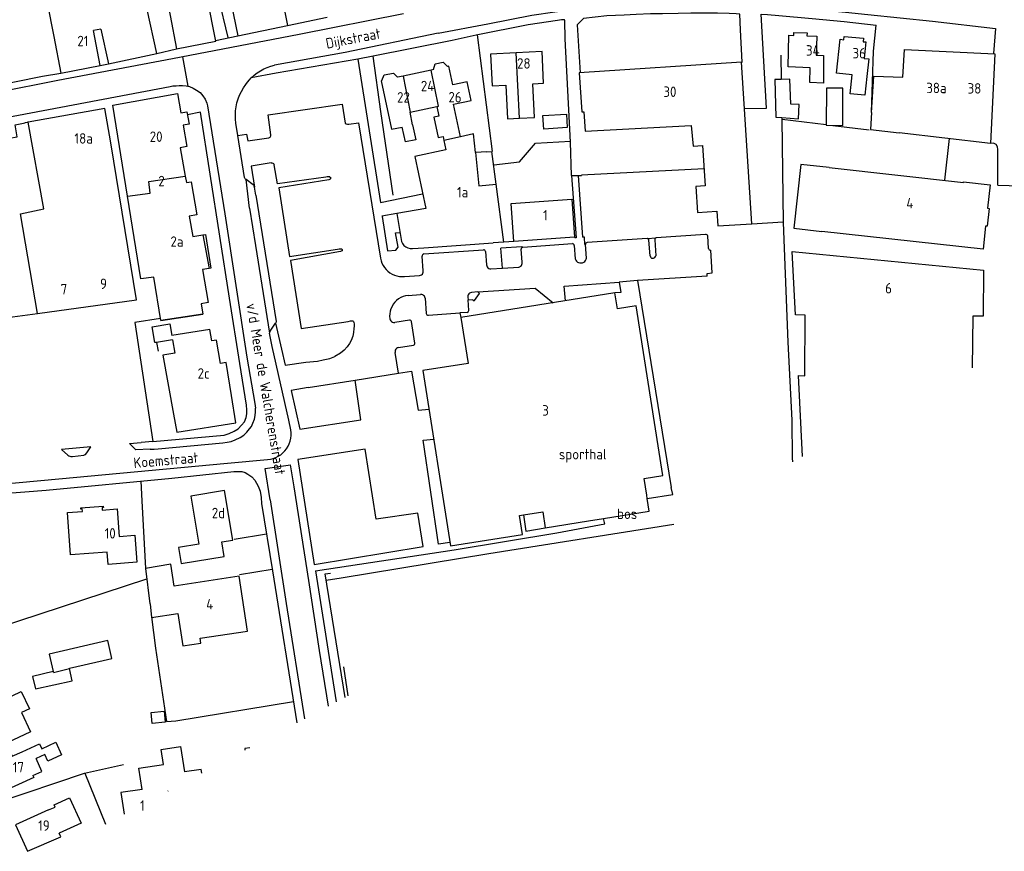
# Model space of a CAD drawing. Header units: metres. Extents: x 233874 to 239264, y 443832 to 448222.
# Tile 103 of 195: x 236256 to 236492, y 444791 to 444991. Entities that reach past the tile are written whole.
import ezdxf

# ---------------------------------------------------------------- set-up
doc = ezdxf.new("R2010")
doc.units = ezdxf.units.M
doc.header["$MEASUREMENT"] = 0
for name, color, linetype in [('DAKRAND', 4, 'Continuous'), ('DAKRAND-BYG', 4, 'Continuous'), ('FUNKTIEAAND', 253, 'Continuous'), ('HEG', 253, 'Continuous'), ('HEK', 253, 'Continuous'), ('HOOFDGEBOUW', 4, 'Continuous'), ('HUISNUMMER', 253, 'Continuous'), ('KANTVERH', 253, 'Continuous'), ('MUUR', 253, 'Continuous'), ('OVLIJNOBJ', 253, 'Continuous'), ('RASTER', 253, 'Continuous'), ('STRAATNAAM', 253, 'Continuous'), ('TUSSENMUUR', 253, 'Continuous')]:
    doc.layers.add(name, color=color, linetype=linetype)
doc.styles.get("Standard").update_dxf_attribs({"font": 'iso.shx'})

msp = doc.modelspace()

# ---------------------------------------------------------------- linework, layer by layer
at = {"layer": 'DAKRAND'}
for p, q in [((236275.14, 444988.28), (236273.37, 444987.94)), ((236367.63, 444958.84), (236368.89, 444958.93)), ((236292.29, 444913.74), (236288.49, 444913.14)), ((236406.13, 444875.66), (236405.99, 444876.48)), ((236381.06, 444872.52), (236381.68, 444868.62)), ((236256.1, 444824.34), (236258.29, 444819.75))]:
    msp.add_line(p, q, dxfattribs=at)
for points in [[(236280.8, 445001.95), (236280.54, 445003.3), (236276.57, 445002.54), (236276.39, 445003.45), (236272.48, 445002.7), (236272.29, 445003.64), (236268.34, 445002.88), (236268.14, 445003.93), (236264.38, 445003.21), (236265.91, 444995.26), (236262.27, 444994.56), (236263.82, 444986.47)], [(236453.27, 444985.73), (236453.33, 444986.53), (236457.94, 444986.13), (236457.9, 444985.25)], [(236354.86, 444978.55), (236355.3, 444979.9), (236357.18, 444980.31), (236358.2, 444979.26)], [(236342.5, 444975.93), (236343.05, 444977.31), (236345.28, 444977.67), (236346.28, 444976.73)], [(236459.85, 444968.3), (236460.41, 444977), (236467.38, 444976.74)], [(236459.85, 444968.3), (236459.68, 444964.21), (236466.51, 444963.39)], [(236349.86, 444965.31), (236350.62, 444961.73), (236348.13, 444961.2), (236347.37, 444964.78)], [(236449.7, 444955.06), (236442.98, 444955.81), (236441.29, 444940.51), (236448.02, 444939.76)], [(236288.49, 444913.14), (236288.03, 444913.07), (236287.42, 444916.89), (236291.65, 444917.56), (236292.1, 444914.77)], [(236395.61, 444870.87), (236406.6, 444872.65), (236406.13, 444875.66)], [(236381.68, 444868.62), (236392.06, 444870.3), (236395.61, 444870.87)], [(236292.67, 444854.7), (236291.89, 444859.91), (236285.86, 444858.93), (236286.88, 444850.39)], [(236285.04, 444805.93), (236284.26, 444811.01), (236290.11, 444811.91), (236289.55, 444815.51), (236294.25, 444816.23), (236295.19, 444810.12)], [(236310.8, 444815.89), (236309.61, 444815.7), (236309.67, 444815.29)], [(236258.84, 444809.27), (236260.98, 444810.24), (236259.59, 444813.3)], [(236262.57, 444800.98), (236264.14, 444801.69), (236263.9, 444802.22), (236267.63, 444803.91), (236270.39, 444797.82), (236265.1, 444795.43)]]:
    msp.add_lwpolyline(points, dxfattribs=at)
at = {"layer": 'DAKRAND-BYG'}
for p, q in [((236438.38, 444967.04), (236442.41, 444966.74)), ((236290.27, 444824.7), (236290.57, 444822.06))]:
    msp.add_line(p, q, dxfattribs=at)
for points in [[(236438.26, 444976.21), (236436.71, 444976.15), (236436.95, 444967.15), (236438.38, 444967.04)], [(236442.41, 444966.74), (236442.55, 444970.18), (236440.58, 444970.26), (236440.34, 444976.3), (236438.26, 444976.21)], [(236452.99, 444965.18), (236453.02, 444974.07), (236449.08, 444974.08), (236449.04, 444965.19), (236452.99, 444965.18)], [(236381.11, 444967.52), (236386.73, 444967.87), (236386.94, 444964.64), (236381.32, 444964.29), (236381.11, 444967.52)], [(236277.78, 444837.31), (236276.8, 444841.65), (236262.72, 444838.35), (236263.7, 444834.16)], [(236267.59, 444834.89), (236267.57, 444834.99), (236275.7, 444836.81)], [(236275.7, 444836.81), (236277.78, 444837.28), (236277.78, 444837.31)], [(236263.7, 444834.16), (236258.76, 444833), (236259.46, 444830)], [(236259.46, 444830), (236268.24, 444831.97), (236267.59, 444834.89)], [(236290.57, 444822.06), (236287.46, 444821.7), (236287.16, 444824.34), (236290.27, 444824.7)]]:
    msp.add_lwpolyline(points, dxfattribs=at)
at = {"layer": 'HEG'}
for p, q in [((236459.85, 444968.3), (236460.39, 444983.01)), ((236345.19, 444948.43), (236342.23, 444968.48)), ((236450.63, 444965.18), (236459.32, 444964.11)), ((236284.74, 444879.88), (236284.94, 444875.12)), ((236245.61, 444843.15), (236286.17, 444856.45)), ((236293.06, 444822.4), (236321.27, 444827.04)), ((236248.16, 444802.09), (236271.22, 444809.81)), ((236271.31, 444809.83), (236276.23, 444797.57))]:
    msp.add_line(p, q, dxfattribs=at)
msp.add_lwpolyline([(236438.38, 444966.69), (236438.46, 444966.69), (236449.04, 444965.38)], dxfattribs=at)
at = {"layer": 'HEK'}
msp.add_line((236342.23, 444968.48), (236340.37, 444981.79), dxfattribs=at)
at = {"layer": 'HOOFDGEBOUW'}
for p, q in [((236302.65, 444985.35), (236300.36, 444997.39)), ((236319.9, 444989.13), (236329.38, 444991.11)), ((236459.23, 444981.13), (236458.79, 444976.93)), ((236354.32, 444978.43), (236347.62, 444977.02)), ((236354.86, 444978.55), (236354.32, 444978.43)), ((236347.62, 444977.02), (236346.28, 444976.73)), ((236378.71, 444975.16), (236381.28, 444975.29)), ((236359.67, 444970.24), (236363.87, 444971.13)), ((236281.52, 444948.22), (236277.99, 444970.06)), ((236349.29, 444968.32), (236355.65, 444969.67)), ((236361.33, 444962.44), (236359.67, 444970.24)), ((236349.86, 444965.31), (236349.29, 444968.32)), ((236257.71, 444965.98), (236257.57, 444965.96)), ((236367.63, 444958.84), (236364.91, 444958.65)), ((236369.92, 444951.11), (236368.89, 444958.93)), ((236371.76, 444937.17), (236369.92, 444951.11)), ((236352.57, 444935.82), (236369.17, 444936.99)), ((236371.76, 444937.17), (236369.17, 444936.99)), ((236259.96, 444920.08), (236283.65, 444923.32)), ((236246.22, 444918.19), (236259.91, 444920.07)), ((236259.91, 444920.07), (236259.96, 444920.08)), ((236376.45, 444871.78), (236381.06, 444872.52)), ((236304.1, 444865.26), (236306.76, 444865.71)), ((236258.29, 444819.75), (236251.33, 444816.43)), ((236258.84, 444809.27), (236259.06, 444808.77)), ((236291.29, 444805.55), (236291.19, 444805.53)), ((236291.19, 444805.53), (236291.19, 444805.5)), ((236262.57, 444800.98), (236254.65, 444797.39)), ((236254.65, 444797.39), (236257.51, 444791.07)), ((236257.51, 444791.07), (236265.51, 444794.51)), ((236265.51, 444794.51), (236265.1, 444795.43))]:
    msp.add_line(p, q, dxfattribs=at)
for points in [[(236290.21, 444999.57), (236293.24, 444983.57), (236302.65, 444985.35)], [(236310.74, 444997.29), (236310.64, 444997.77), (236305.89, 444996.77), (236308, 444986.65), (236319.9, 444989.13)], [(236275.14, 444988.28), (236276.92, 444979.92), (236288.51, 444982.4), (236286.24, 444993)], [(236263.82, 444986.47), (236265.51, 444977.69), (236274.99, 444979.51), (236273.37, 444987.94)], [(236448.38, 444975.32), (236445.14, 444975.44), (236445.22, 444979.02), (236439.87, 444979.22), (236440.06, 444986.81), (236441.27, 444986.76), (236441.29, 444987.48), (236444.43, 444987.36), (236444.41, 444986.68), (236446.78, 444986.59), (236446.66, 444982.01), (236448.34, 444981.94), (236448.38, 444975.32)], [(236455.25, 444977.31), (236451.53, 444977.7), (236452.38, 444985.83), (236453.27, 444985.73)], [(236457.9, 444985.25), (236458.56, 444985.18), (236458.14, 444981.24), (236459.23, 444981.13)], [(236381.28, 444975.29), (236380.89, 444982.92), (236374.72, 444982.61)], [(236467.38, 444976.74), (236467.81, 444983.37), (236489.44, 444982.36)], [(236374.72, 444982.61), (236368.54, 444982.29), (236368.93, 444974.66), (236372.19, 444974.82)], [(236489.44, 444982.36), (236488.45, 444960.87), (236466.51, 444963.39)], [(236363.87, 444971.13), (236362.93, 444975.59), (236359.54, 444974.87), (236358.59, 444979.34), (236358.2, 444979.26)], [(236431.21, 444941.58), (236428.7, 444980.32), (236389.83, 444977.8), (236390.43, 444968.43), (236390.95, 444968.46), (236391.25, 444963.79), (236416.67, 444965.17), (236417.16, 444960.2), (236419.36, 444960.34), (236419.99, 444950.66), (236417.79, 444950.52), (236418.19, 444944.29), (236422.82, 444944.59), (236423.05, 444941.05), (236431.21, 444941.58)], [(236342.5, 444975.93), (236342.33, 444975.89), (236344.8, 444964.23), (236347.37, 444964.78)], [(236458.79, 444976.93), (236458.32, 444972.4), (236454.77, 444972.77), (236455.25, 444977.31)], [(236372.19, 444974.82), (236372.6, 444966.77), (236375.51, 444966.92)], [(236375.51, 444966.92), (236379.12, 444967.1), (236378.71, 444975.16)], [(236277.99, 444970.06), (236293.5, 444972.79), (236294.32, 444968.15), (236295.76, 444968.4), (236296.27, 444965.48), (236294.83, 444965.23), (236295.73, 444960.1), (236294.15, 444959.82), (236295.35, 444952.98)], [(236283.65, 444923.32), (236277.53, 444960.97), (236276.05, 444969.26), (236257.71, 444965.98)], [(236355.65, 444969.67), (236356.14, 444967.38), (236354.95, 444967.13), (236355.99, 444962.27), (236357.17, 444962.52), (236357.38, 444961.52)], [(236241.12, 444962.91), (236245.25, 444963.65), (236245.23, 444963.76), (236245.87, 444963.87), (236245.89, 444963.76), (236247.04, 444963.97), (236247.34, 444962.3), (236252.98, 444963.3), (236253.2, 444962.08), (236255.07, 444962.41), (236254.55, 444965.32), (236256.99, 444965.75), (236256.97, 444965.85), (236257.57, 444965.96)], [(236357.38, 444961.52), (236357.85, 444959.33), (236350.36, 444957.73), (236353.03, 444945.23), (236346.08, 444944.04), (236347.18, 444937.33), (236347.44, 444936.81), (236347.79, 444936.39), (236348.22, 444936.02), (236348.73, 444935.78), (236349.26, 444935.65), (236349.84, 444935.63), (236352.57, 444935.82)], [(236364.91, 444958.65), (236364.45, 444963.16), (236361.33, 444962.44)], [(236449.7, 444955.06), (236481.92, 444951.51), (236481.93, 444951.61), (236488.36, 444950.9), (236487.74, 444945.29), (236488.07, 444945.25), (236487.6, 444940.97), (236487.26, 444941.01), (236486.65, 444935.5), (236448.02, 444939.76)], [(236295.35, 444952.98), (236295.62, 444951.46), (236296.77, 444951.66), (236298.17, 444943.72), (236296.29, 444943.38), (236297.14, 444938.56), (236299.53, 444938.92)], [(236289.5, 444918.37), (236287.81, 444928.81), (236284.74, 444928.34), (236281.52, 444948.22)], [(236373.49, 444946.43), (236388.02, 444947.49), (236388.68, 444938.35), (236374.15, 444937.29), (236373.49, 444946.43)], [(236299.53, 444938.92), (236300.21, 444939.03), (236301.52, 444930.95), (236301.09, 444930.89)], [(236443.38, 444885.74), (236442.4, 444905.15), (236443.91, 444905.14), (236444.01, 444919.69), (236441.65, 444919.71), (236440.86, 444934.94), (236486.73, 444930.47), (236486.65, 444919.38), (236484.15, 444919.4), (236484.06, 444907.02)], [(236301.09, 444930.89), (236299.52, 444930.65), (236300.81, 444922.67), (236299.13, 444922.41), (236299.54, 444919.89)], [(236405.99, 444876.48), (236405.37, 444880.48), (236409.87, 444881.19), (236403.49, 444921.91), (236398.98, 444921.2), (236398.39, 444924.99), (236361.42, 444919.11), (236363.15, 444908.1), (236352.35, 444906.38), (236358.94, 444864.34), (236376.19, 444867.08), (236375.48, 444871.63), (236376.45, 444871.78)], [(236299.54, 444919.89), (236299.54, 444919.89), (236289.5, 444918.35), (236289.5, 444918.37)], [(236306.45, 444900.42), (236305.19, 444908.32), (236303.81, 444908.1), (236302.81, 444913.65), (236301.76, 444913.48), (236301.27, 444916.23), (236292.1, 444914.77)], [(236292.29, 444913.74), (236292.86, 444910.54), (236290.01, 444910.09), (236292.57, 444895.89)], [(236292.57, 444895.89), (236293.35, 444891.59), (236307.5, 444893.85), (236306.45, 444900.42)], [(236306.76, 444865.71), (236304.77, 444877.57), (236296.68, 444876.22), (236298.6, 444864.73)], [(236270.31, 444873.46), (236275.7, 444873.86), (236275.72, 444873.56), (236275.4, 444873.53), (236275.45, 444872.92), (236279.04, 444873.18), (236279.53, 444866.6), (236283.27, 444866.88), (236283.76, 444860.38), (236276.87, 444859.86), (236276.66, 444862.8), (236267.87, 444862.15), (236267.11, 444872.3), (236270.7, 444872.57), (236270.66, 444873.18), (236270.34, 444873.16), (236270.31, 444873.46)], [(236298.6, 444864.73), (236293.7, 444863.91), (236294.34, 444860.06), (236304.68, 444861.79), (236304.1, 444865.26)], [(236286.88, 444850.39), (236286.98, 444850.4), (236287.29, 444847.15), (236293.6, 444848.1), (236294.76, 444840.37), (236299.11, 444841.02), (236298.94, 444842.18), (236310.27, 444843.89), (236308.28, 444857.05), (236292.67, 444854.7)], [(236251.52, 444827.26), (236256.02, 444829.4), (236258, 444825.25), (236256.1, 444824.34)], [(236256.25, 444814.95), (236260.43, 444816.85), (236260.96, 444815.68), (236264.35, 444817.22), (236265.7, 444814.23), (236262.39, 444812.73), (236261.7, 444814.26), (236259.59, 444813.3)], [(236259.06, 444808.77), (236251.7, 444805.43), (236248.9, 444811.6), (236250.82, 444812.47), (236250.63, 444812.89), (236253.71, 444814.28), (236253.89, 444813.88), (236256.25, 444814.95)], [(236299.29, 444809.79), (236299.13, 444810.73), (236295.19, 444810.12)], [(236285.04, 444805.93), (236279.93, 444805.16), (236280.71, 444799.95)]]:
    msp.add_lwpolyline(points, dxfattribs=at)
at = {"layer": 'KANTVERH'}
for p, q in [((236347.65, 444991.95), (236322.64, 444987.01)), ((236322.64, 444987.01), (236292.33, 444981.15)), ((236302.6, 444985.54), (236308, 444986.65)), ((236288.51, 444982.4), (236293.24, 444983.57)), ((236292.33, 444981.15), (236264.77, 444975.97)), ((236294.73, 444981.61), (236296.01, 444974.58)), ((236336.74, 444981.07), (236317.15, 444977.74)), ((236274.99, 444979.51), (236276.92, 444979.92)), ((236264.77, 444975.97), (236218.58, 444966.82)), ((236317.15, 444977.74), (236311.19, 444976.56)), ((236307.97, 444962.77), (236307.51, 444965.67)), ((236336.92, 444965.82), (236342.15, 444933.3)), ((236309.57, 444952.66), (236307.97, 444962.77)), ((236478.52, 444962.01), (236477.42, 444952.01)), ((236309.96, 444952.16), (236309.81, 444952.27)), ((236311.67, 444950.93), (236309.96, 444952.16)), ((236310.79, 444945.29), (236309.96, 444952.16)), ((236387.98, 444953.13), (236389.08, 444938.22)), ((236387.98, 444953.13), (236390.39, 444953.13)), ((236389.55, 444953.13), (236390.63, 444938.34)), ((236311.94, 444950.32), (236311.91, 444950.55)), ((236312.26, 444948.48), (236311.94, 444950.32)), ((236490.18, 444950.84), (236495.64, 444950.65)), ((236312.26, 444948.48), (236317.13, 444918.15)), ((236342.13, 444946.72), (236352.27, 444948.77)), ((236346.08, 444944.04), (236342.52, 444943.43)), ((236391.04, 444938.37), (236390.63, 444938.34)), ((236406.11, 444938.07), (236408.3, 444938.23)), ((236420.79, 444935.65), (236420.61, 444938.67)), ((236371.39, 444930.94), (236371.04, 444935.75)), ((236374.15, 444937.29), (236371.77, 444937.14)), ((236376.32, 444935.96), (236388.18, 444936.82)), ((236388.6, 444936.36), (236388.83, 444933.15)), ((236391.56, 444933.37), (236391.33, 444936.59)), ((236352.4, 444930.26), (236352.13, 444933.8)), ((236352.52, 444934.34), (236366.89, 444935.33)), ((236367.34, 444934.92), (236367.62, 444931.72)), ((236376.14, 444932.34), (236375.91, 444935.47)), ((236347.91, 444928.93), (236351.49, 444929.18)), ((236403.78, 444928), (236399.36, 444927.59)), ((236348.77, 444924.41), (236351.79, 444924.65)), ((236352.88, 444923.74), (236353.14, 444920.08)), ((236363.1, 444923.99), (236363.15, 444923.33)), ((236245.92, 444918.15), (236259.91, 444920.07)), ((236362.93, 444920.3), (236361.21, 444920.19)), ((236315.68, 444915.79), (236317.03, 444917.72)), ((236349.08, 444918.5), (236345.57, 444917.93)), ((236350.38, 444912.97), (236349.61, 444918.12)), ((236346.5, 444911.91), (236350.05, 444912.47)), ((236346.46, 444905.74), (236345.67, 444910.74)), ((236336.09, 444904.08), (236346.46, 444905.74)), ((236346.46, 444905.74), (236349.6, 444906.24)), ((236324.82, 444902.28), (236336.09, 444904.08)), ((236265.04, 444880.43), (236305.51, 444884.2)), ((236305.51, 444884.2), (236315.1, 444885.01)), ((236244.35, 444878.53), (236265.04, 444880.43)), ((236307.12, 444865.91), (236314.83, 444867.21)), ((236308.4, 444857.49), (236316.21, 444858.71)), ((236326.61, 444858.35), (236331.56, 444826.89)), ((236329.71, 444825.91), (236327.56, 444839.25))]:
    msp.add_line(p, q, dxfattribs=at)
for points in [[(236355.99, 444987.28), (236367.92, 444989.53), (236378.46, 444991.58), (236383.93, 444992.41), (236389.1, 444993.04), (236394.37, 444993.47), (236400.48, 444993.9), (236405.45, 444994.18), (236411.02, 444994.36), (236415.89, 444994.35), (236421, 444994.38), (236425.72, 444994.37), (236430.24, 444994.25), (236435.36, 444994.09), (236441.12, 444993.57), (236446.89, 444993.01), (236453.69, 444992.34), (236459.01, 444991.78), (236474.5, 444990.19), (236489.65, 444988.4), (236489.17, 444982.38)], [(236384.63, 444990.35), (236377.54, 444989.27), (236365.07, 444986.82), (236359.36, 444985.55), (236340.37, 444981.79)], [(236387.98, 444953.13), (236387.72, 444961.17), (236386.44, 444985.96), (236386.39, 444990.34), (236386.27, 444990.49), (236386.04, 444990.52), (236385.6, 444990.49), (236384.63, 444990.35)], [(236428.7, 444980.32), (236428.91, 444980.35), (236428.51, 444988.07), (236428.34, 444991.86), (236427.43, 444991.93), (236425.78, 444992.03), (236422.93, 444992.08), (236420, 444992.11), (236416.56, 444992.11), (236413.57, 444992.05), (236409.78, 444991.93), (236406.9, 444991.9), (236403.46, 444991.78), (236400.58, 444991.63), (236396.44, 444991.43), (236390.83, 444990.83), (236389.32, 444989.26), (236390.02, 444977.82)], [(236429.42, 444969.19), (236434.69, 444969.34), (236433.45, 444991.82), (236434.94, 444991.74), (236437.7, 444991.52), (236445.65, 444990.83), (236453.37, 444990.06), (236460.97, 444989.2)], [(236355.99, 444987.28), (236333.7, 444982.69), (236316.79, 444979.63)], [(236340.37, 444981.79), (236336.74, 444981.07), (236342.13, 444946.72)], [(236311.19, 444976.56), (236311.86, 444977.2), (236312.59, 444977.77), (236313.36, 444978.28), (236314.17, 444978.72), (236315.02, 444979.1), (236315.89, 444979.4), (236316.79, 444979.63)], [(236240.09, 444972.77), (236261.11, 444976.95), (236265.51, 444977.69)], [(236309.91, 444975), (236310.3, 444975.55), (236310.73, 444976.07), (236311.19, 444976.56)], [(236185.55, 444954.47), (236291.75, 444974.53), (236292.4, 444974.64), (236293.19, 444974.69), (236293.89, 444974.74), (236294.72, 444974.74), (236295.54, 444974.7), (236296.36, 444974.49), (236297.24, 444974.13), (236298.05, 444973.65), (236298.9, 444973.09), (236299.54, 444972.29), (236300.09, 444971.49), (236300.55, 444970.52), (236300.7, 444969.84), (236304.85, 444943.93), (236310.11, 444909.56), (236312.04, 444898.5), (236312.2, 444897.35)], [(236307.51, 444965.67), (236307.4, 444966.65), (236307.37, 444967.64), (236307.42, 444968.63), (236307.55, 444969.61), (236307.76, 444970.58), (236308.04, 444971.53), (236308.4, 444972.45), (236308.84, 444973.34), (236309.34, 444974.19), (236309.91, 444975)], [(236315.88, 444962.9), (236315.21, 444967.69), (236333, 444970.24), (236333.7, 444965.74)], [(236287.55, 444889.34), (236304.72, 444890.87), (236305.87, 444891.27), (236307.11, 444891.82), (236308.02, 444892.43), (236308.85, 444893.24), (236309.53, 444894.09), (236309.98, 444895.11), (236310.11, 444895.99), (236310.11, 444896.93), (236310.04, 444898.08), (236308.42, 444908.1), (236305.97, 444923.72), (236298.99, 444968.37), (236295.87, 444967.74)], [(236333.7, 444965.74), (236333.93, 444965.53), (236334.25, 444965.47), (236334.58, 444965.5), (236336.92, 444965.82)], [(236307.97, 444962.77), (236310.05, 444963.11), (236310.32, 444961.45), (236315.37, 444962.22)], [(236315.37, 444962.22), (236315.55, 444962.28), (236315.7, 444962.39), (236315.81, 444962.54), (236315.87, 444962.71), (236315.88, 444962.9)], [(236490.18, 444950.84), (236490.2, 444958.12), (236490.18, 444958.67), (236490.18, 444959.38), (236490.07, 444960.04), (236489.75, 444960.61), (236489.17, 444960.9), (236488.45, 444960.87)], [(236315.97, 444956.16), (236311.18, 444955.4), (236311.94, 444950.32)], [(236315.97, 444956.16), (236316.15, 444956.16), (236316.33, 444956.11), (236316.48, 444956), (236316.59, 444955.85), (236316.65, 444955.68)], [(236330.24, 444952.59), (236330.21, 444952.64), (236330.12, 444952.7), (236330.03, 444952.79), (236329.98, 444952.82), (236329.8, 444952.85), (236329.65, 444952.85), (236329.39, 444952.8), (236329.09, 444952.77), (236317.48, 444951.17), (236316.65, 444955.68)], [(236419.73, 444954.72), (236390.39, 444953.27), (236390.39, 444953.13)], [(236309.81, 444952.27), (236309.7, 444952.38), (236309.61, 444952.51), (236309.57, 444952.66)], [(236330.24, 444952.59), (236330.24, 444952.5), (236330.21, 444952.41), (236330.12, 444952.32), (236330, 444952.23), (236329.79, 444952.12), (236317.77, 444950.17), (236320.36, 444933.76), (236331.88, 444935.48), (236332.29, 444935.56), (236332.56, 444935.56), (236332.7, 444935.53), (236332.85, 444935.53), (236332.97, 444935.41), (236333, 444935.29), (236332.97, 444935.15), (236332.94, 444935.06), (236332.76, 444934.97), (236332.58, 444934.91), (236320.61, 444932.76), (236323.11, 444916.47), (236334.44, 444918.13), (236334.94, 444918.27), (236335.29, 444918.3), (236335.52, 444918.27), (236335.73, 444918.18), (236335.81, 444917.94), (236335.84, 444917.62), (236335.84, 444917.06), (236335.8, 444916.47), (236335.73, 444915.51), (236335.55, 444914.6)], [(236311.91, 444950.55), (236311.86, 444950.7), (236311.78, 444950.83), (236311.67, 444950.93)], [(236310.79, 444945.29), (236312.18, 444936.38), (236315.58, 444915.34)], [(236342.53, 444943.36), (236343.84, 444935.06), (236345.82, 444935.22), (236346.38, 444935.96), (236345.74, 444939.38), (236346.82, 444939.52)], [(236389.08, 444938.22), (236388.75, 444938.2), (236388.68, 444938.35)], [(236391.34, 444936.78), (236391.33, 444936.59), (236391.17, 444936.57), (236391.04, 444938.37)], [(236406.8, 444933.86), (236406.54, 444937.66), (236406.51, 444937.77), (236406.46, 444937.85), (236406.39, 444937.94), (236406.3, 444938), (236406.21, 444938.04), (236406.11, 444938.07), (236391.72, 444937.05)], [(236420.09, 444939.04), (236408.3, 444938.23), (236408.18, 444938.2), (236408.08, 444938.15), (236408.01, 444938.08), (236407.95, 444937.96), (236407.92, 444937.87), (236407.91, 444937.75), (236408.15, 444933.91)], [(236420.61, 444938.67), (236420.53, 444938.83), (236420.42, 444938.95), (236420.26, 444939.02), (236420.09, 444939.04)], [(236376.32, 444935.96), (236376.08, 444936.04), (236371.04, 444935.75)], [(236376.32, 444935.96), (236376.15, 444935.91), (236376.02, 444935.8), (236375.93, 444935.65), (236375.91, 444935.47)], [(236388.6, 444936.36), (236388.57, 444936.52), (236388.48, 444936.67), (236388.35, 444936.77), (236388.18, 444936.82)], [(236391.72, 444937.05), (236391.56, 444937.01), (236391.43, 444936.92), (236391.34, 444936.78)], [(236420.79, 444935.65), (236420.86, 444935.46), (236421, 444935.31), (236421.19, 444935.22), (236421.39, 444935.21)], [(236342.15, 444933.3), (236342.3, 444932.71), (236342.52, 444932.14), (236342.79, 444931.6), (236343.13, 444931.09), (236343.52, 444930.62), (236343.96, 444930.2), (236344.44, 444929.83), (236344.96, 444929.52), (236345.52, 444929.27), (236346.1, 444929.09), (236346.7, 444928.97), (236347.3, 444928.91), (236347.91, 444928.93)], [(236352.52, 444934.34), (236352.36, 444934.26), (236352.23, 444934.14), (236352.15, 444933.98), (236352.13, 444933.8)], [(236367.34, 444934.92), (236367.29, 444935.08), (236367.19, 444935.21), (236367.05, 444935.3), (236366.89, 444935.33)], [(236388.83, 444933.15), (236388.96, 444932.86), (236389.15, 444932.61), (236389.39, 444932.41), (236389.67, 444932.27), (236389.97, 444932.2), (236390.29, 444932.19), (236390.59, 444932.25), (236390.88, 444932.37), (236391.13, 444932.56), (236391.33, 444932.8), (236391.48, 444933.07), (236391.56, 444933.37)], [(236406.8, 444933.86), (236406.87, 444933.66), (236407, 444933.48), (236407.18, 444933.36), (236407.39, 444933.3), (236407.61, 444933.31), (236407.81, 444933.38), (236407.98, 444933.52), (236408.09, 444933.7), (236408.15, 444933.91)], [(236420.52, 444929.05), (236420.48, 444929.67), (236421.7, 444929.78), (236421.39, 444935.21)], [(236367.62, 444931.72), (236367.67, 444931.47), (236367.78, 444931.23), (236367.94, 444931.03), (236368.15, 444930.88), (236368.39, 444930.78), (236368.65, 444930.75)], [(236368.65, 444930.75), (236371.45, 444930.94), (236375.3, 444931.2)], [(236375.3, 444931.2), (236375.55, 444931.27), (236375.77, 444931.41), (236375.95, 444931.6), (236376.08, 444931.83), (236376.14, 444932.08), (236376.14, 444932.34)], [(236351.49, 444929.18), (236351.76, 444929.22), (236352, 444929.33), (236352.2, 444929.51), (236352.33, 444929.73), (236352.4, 444929.99), (236352.4, 444930.26)], [(236420.52, 444929.05), (236403.78, 444928), (236411.89, 444878.35)], [(236365.48, 444925.23), (236379.27, 444926.17), (236383.56, 444922.63)], [(236386.52, 444923.1), (236386.18, 444926.64), (236399.36, 444927.59), (236399.77, 444925.12), (236398.39, 444924.99)], [(236348.77, 444924.41), (236348.17, 444924.3), (236347.59, 444924.12), (236347.04, 444923.87), (236346.52, 444923.55), (236346.04, 444923.18), (236345.61, 444922.75), (236345.24, 444922.27), (236344.93, 444921.75), (236344.68, 444921.19), (236344.5, 444920.61), (236344.4, 444920.01), (236344.36, 444919.41), (236344.4, 444918.8)], [(236352.88, 444923.74), (236352.82, 444923.99), (236352.69, 444924.22), (236352.51, 444924.41), (236352.29, 444924.55), (236352.05, 444924.64), (236351.79, 444924.65)], [(236362.93, 444920.3), (236363.21, 444920.47), (236363.35, 444920.77), (236363.15, 444923.33), (236364.34, 444923.39), (236364.37, 444923.2), (236364.69, 444923.21), (236365.89, 444924.85), (236365.48, 444925.23), (236364.01, 444925.11)], [(236364.01, 444925.11), (236363.75, 444925.05), (236363.52, 444924.92), (236363.33, 444924.74), (236363.18, 444924.52), (236363.11, 444924.26), (236363.1, 444923.99)], [(236353.14, 444920.08), (236353.19, 444919.9), (236353.31, 444919.76), (236353.47, 444919.66), (236353.65, 444919.63)], [(236353.65, 444919.63), (236361.21, 444920.19), (236361.42, 444919.11)], [(236289.42, 444918.86), (236283.25, 444917.89), (236287.55, 444889.34), (236284.82, 444889.13)], [(236317.13, 444918.15), (236317.13, 444918), (236317.1, 444917.85), (236317.03, 444917.72)], [(236317.03, 444917.72), (236318.41, 444911.53), (236319.32, 444907.7), (236324.26, 444908.37)], [(236344.4, 444918.8), (236344.47, 444918.54), (236344.61, 444918.3), (236344.8, 444918.12), (236345.04, 444917.98), (236345.3, 444917.92), (236345.57, 444917.93)], [(236349.61, 444918.12), (236349.54, 444918.28), (236349.42, 444918.41), (236349.26, 444918.49), (236349.08, 444918.5)], [(236315.68, 444915.79), (236315.61, 444915.65), (236315.57, 444915.5), (236315.58, 444915.34)], [(236320.67, 444892.14), (236320.2, 444894.51), (236316.16, 444912.14), (236315.58, 444915.34)], [(236335.55, 444914.6), (236335.1, 444913.6), (236334.71, 444912.87), (236334.15, 444912.08), (236333.44, 444911.24), (236332.58, 444910.54), (236331.19, 444909.76)], [(236350.05, 444912.47), (236350.2, 444912.53), (236350.32, 444912.65), (236350.38, 444912.8), (236350.38, 444912.97)], [(236324.26, 444908.37), (236327.04, 444908.62), (236328.45, 444908.96), (236330.04, 444909.27), (236331.19, 444909.76)], [(236346.5, 444911.91), (236346.25, 444911.84), (236346.02, 444911.7), (236345.84, 444911.5), (236345.71, 444911.27), (236345.66, 444911.01), (236345.67, 444910.74)], [(236349.6, 444906.24), (236351.17, 444896.9), (236353.8, 444897.15)], [(236322.85, 444892.33), (236337.49, 444894.58), (236336.09, 444904.08)], [(236324.82, 444902.28), (236320.74, 444901.58), (236322.85, 444892.33)], [(236286.92, 444887.55), (236287.39, 444887.49), (236287.89, 444887.52), (236288.83, 444887.6), (236304.38, 444889.02), (236305.44, 444889.19), (236306.35, 444889.39), (236307.35, 444889.73), (236308.56, 444890.31), (236309.36, 444890.86), (236310.1, 444891.59), (236310.72, 444892.37), (236311.2, 444892.96), (236311.58, 444893.78), (236311.95, 444894.68), (236312.13, 444895.56), (236312.2, 444896.47), (236312.2, 444897.35)], [(236315.1, 444885.01), (236315.77, 444885.11), (236316.43, 444885.27), (236317.07, 444885.51), (236317.67, 444885.81), (236318.24, 444886.18), (236318.76, 444886.61), (236319.24, 444887.09), (236319.65, 444887.63), (236320.01, 444888.21), (236320.3, 444888.82), (236320.52, 444889.46), (236320.67, 444890.12), (236320.75, 444890.79), (236320.75, 444891.47), (236320.67, 444892.14)], [(236286.92, 444887.55), (236283.5, 444887.39), (236282.02, 444888.91), (236284.82, 444889.13)], [(236358.82, 444865.13), (236356.06, 444864.76), (236352.37, 444889.64), (236354.93, 444889.91)], [(236272.68, 444888.12), (236265.66, 444887.44), (236267.17, 444886.08), (236267.44, 444885.9), (236267.67, 444885.81), (236267.94, 444885.78), (236268.32, 444885.8), (236271.02, 444886.08), (236271.2, 444886.13), (236271.4, 444886.22), (236271.76, 444886.66), (236272.68, 444888.12)], [(236352.36, 444864.15), (236351.13, 444872.17), (236341.14, 444870.73), (236338.52, 444887.53), (236322.38, 444885.08), (236326.3, 444859.82), (236352.36, 444864.15)], [(236315.72, 444875.33), (236314.48, 444882.87), (236320.59, 444883.75)], [(236327.56, 444839.25), (236324.95, 444856.01), (236321.44, 444878.51), (236320.59, 444883.75)], [(236244.54, 444876.35), (236262.02, 444877.72), (236292.12, 444880.58), (236306.99, 444882.13), (236308.02, 444882.15), (236308.96, 444882.14), (236309.69, 444881.9), (236310.39, 444881.54), (236311.33, 444880.89), (236312.05, 444880.06), (236312.81, 444878.67), (236313.35, 444877.46), (236313.58, 444875.96), (236313.65, 444874.49), (236316.27, 444858.35), (236322.09, 444821.87)], [(236406.13, 444875.66), (236412.29, 444876.64), (236411.89, 444878.35)], [(236315.72, 444875.33), (236319.55, 444850.51), (236323.98, 444822.87)], [(236326.61, 444858.35), (236359.81, 444863.41), (236384.45, 444867.48), (236395.93, 444869.62), (236395.61, 444870.87)], [(236376.45, 444871.78), (236377.03, 444867.87), (236381.68, 444868.62)]]:
    msp.add_lwpolyline(points, dxfattribs=at)
at = {"layer": 'MUUR'}
msp.add_line((236288.49, 444913.14), (236288.86, 444911.06), dxfattribs=at)
msp.add_lwpolyline([(236287.27, 444847.27), (236288.25, 444839.79), (236290.86, 444822.18), (236293.06, 444822.4)], dxfattribs=at)
at = {"layer": 'OVLIJNOBJ'}
msp.add_line((236365.37, 444986.88), (236368.91, 444958.93), dxfattribs=at)
for points in [[(236369.32, 444955.72), (236375.52, 444956.46), (236379.35, 444960.89), (236387.71, 444961.4)], [(236329.17, 444856.11), (236332.73, 444856.68), (236368.14, 444862.46), (236412.5, 444869.53)]]:
    msp.add_lwpolyline(points, dxfattribs=at)
at = {"layer": 'RASTER'}
for p, q in [((236300.85, 445005.53), (236305.56, 444986.29)), ((236460.39, 444983.01), (236460.97, 444989.2)), ((236438.18, 444982.03), (236438.26, 444976.21)), ((236438.38, 444967.04), (236438.38, 444966.69)), ((236431.23, 444941.59), (236438.71, 444942.05)), ((236284.94, 444875.12), (236285.86, 444858.93)), ((236333.26, 444835.33), (236334.32, 444828.35)), ((236271.22, 444809.81), (236280.58, 444811.93))]:
    msp.add_line(p, q, dxfattribs=at)
for points in [[(236438.38, 444966.69), (236438.72, 444941.88), (236439.85, 444913.18)], [(236439.85, 444913.18), (236440.78, 444894.46), (236440.88, 444885.33), (236440.96, 444884.48)], [(236333.67, 444828), (236328.93, 444857.65), (236330.19, 444857.79)]]:
    msp.add_lwpolyline(points, dxfattribs=at)
at = {"layer": 'TUSSENMUUR'}
for p, q in [((236317.63, 445000), (236319.9, 444989.13)), ((236375.51, 444966.92), (236374.72, 444982.61)), ((236347.62, 444977.02), (236349.29, 444968.32)), ((236261.43, 444945.14), (236257.71, 444965.98)), ((236361.33, 444962.44), (236357.38, 444961.52)), ((236255.85, 444943.98), (236261.43, 444945.14)), ((236259.91, 444920.07), (236255.85, 444943.98)), ((236299.53, 444938.92), (236301.09, 444930.89)), ((236289.5, 444918.37), (236299.54, 444919.89)), ((236263.75, 444833.98), (236263.7, 444834.16)), ((236263.75, 444833.98), (236267.59, 444834.89))]:
    msp.add_line(p, q, dxfattribs=at)
for points in [[(236355.65, 444969.67), (236356.11, 444969.81), (236354.32, 444978.43)], [(236364.91, 444958.65), (236365.71, 444950.69), (236369.92, 444951.11)], [(236281.52, 444948.22), (236286.95, 444948.95), (236286.65, 444951.7), (236295.35, 444952.98)]]:
    msp.add_lwpolyline(points, dxfattribs=at)

# ---------------------------------------------------------------- texts
at = {"layer": 'FUNKTIEAAND'}
for s, p in [('sporthal', (236384.95, 444885.07)), ('bos', (236398.9, 444870.77))]:
    msp.add_text(s, height=2.5, dxfattribs=at).set_placement(p)
at = {"layer": 'HUISNUMMER'}
for s, p in [('21', (236269.49, 444984.17)), ('34', (236444.19, 444981.91)), ('36', (236455.33, 444981.24)), ('28', (236374.91, 444978.79)), ('24', (236351.84, 444973.37)), ('30', (236410, 444972)), ('38a', (236473.02, 444972.9)), ('38', (236482.93, 444972.8)), ('22', (236346.14, 444970.66)), ('26', (236358.46, 444970.69)), ('18a', (236268.79, 444960.8)), ('20', (236286.84, 444961.22)), ('2', (236288.9, 444950.58)), ('1a', (236360.51, 444947.9)), ('4', (236468.25, 444945.29)), ('1', (236381.14, 444942.37)), ('2a', (236291.81, 444936.06)), ('9', (236274.92, 444925.94)), ('7', (236265.48, 444924.65)), ('6', (236463.17, 444924.87)), ('2c', (236298.32, 444904.44)), ('3', (236380.94, 444895.57)), ('2d', (236301.72, 444870.96)), ('10', (236276.02, 444866.08)), ('4', (236300.38, 444849.11)), ('17', (236254, 444810)), ('1', (236284.51, 444800.79)), ('19', (236260.08, 444795.99))]:
    msp.add_text(s, height=2.5, dxfattribs=at).set_placement(p)
at = {"layer": 'STRAATNAAM'}
for s, rotation, p in [('Dijkstraat', 11.0739, (236329.32, 444983.54)), ('v/d Meer de Walcherenstraat', 279.6695, (236309.96, 444922.28)), ('Koemstraat', 4.8779, (236283.06, 444882.98))]:
    msp.add_text(s, height=2.5, rotation=rotation, dxfattribs=at).set_placement(p)

doc.saveas('drawing.dxf')
